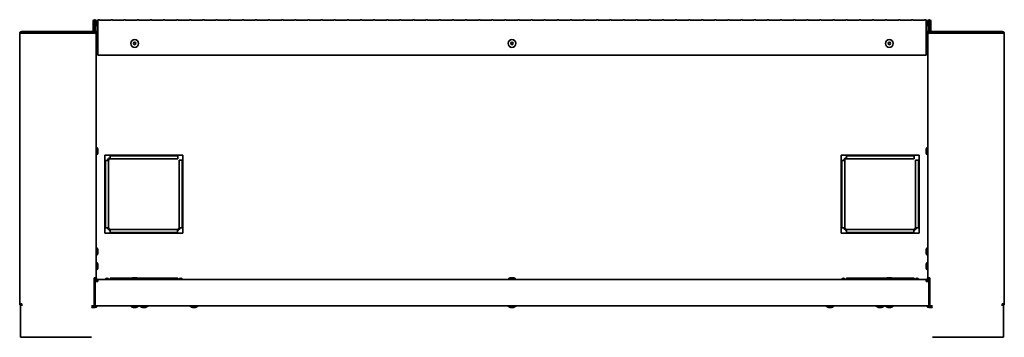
# Model space of a CAD drawing. Extents: x -3.9 to 70, y 4.3 to 46.8.
# Tile 1 of 3: x -3.9 to 37.9, y 4.3 to 17.7. Entities that reach past the tile are written whole.
import ezdxf

# ---------------------------------------------------------------- set-up
doc = ezdxf.new("R2010")
doc.units = 0
doc.header["$MEASUREMENT"] = 0

msp = doc.modelspace()

# ---------------------------------------------------------------- linework, layer by layer
at = {"color": 7, "lineweight": 35}
for p, q in [((-0.758, 17.275), (-0.758, 17.662)), ((-0.722, 17.275), (-0.722, 17.662)), ((-0.696, 17.662), (-0.696, 17.161)), ((-0.66, 17.662), (-0.696, 17.662)), ((-0.66, 17.662), (-0.66, 17.454)), ((-0.66, 17.662), (-0.66, 17.161)), ((-0.624, 17.662), (-0.624, 17.454)), ((-0.561, 17.662), (-0.574, 17.662)), ((-0.574, 17.662), (-0.574, 17.209)), ((-0.561, 17.664), (-0.561, 17.72)), ((-0.561, 17.72), (-0.496, 17.72)), ((-0.561, 17.664), (-0.561, 17.684)), ((-0.561, 16.474), (-0.561, 17.664)), ((-0.496, 17.72), (-0.496, 17.707)), ((-0.011, 17.707), (-0.496, 17.707)), ((-0.011, 17.707), (-0.011, 17.72)), ((-0.011, 17.72), (0.06, 17.72)), ((0.06, 17.72), (0.06, 17.707)), ((0.546, 17.707), (0.06, 17.707)), ((0.546, 17.707), (0.546, 17.72)), ((0.546, 17.72), (0.617, 17.72)), ((0.617, 17.72), (0.617, 17.707)), ((1.102, 17.707), (0.617, 17.707)), ((1.102, 17.707), (1.102, 17.72)), ((1.102, 17.72), (1.174, 17.72)), ((1.174, 17.72), (1.174, 17.707)), ((1.659, 17.707), (1.174, 17.707)), ((1.659, 17.707), (1.659, 17.72)), ((1.659, 17.72), (1.73, 17.72)), ((1.73, 17.72), (1.73, 17.707)), ((2.216, 17.707), (1.73, 17.707)), ((2.216, 17.707), (2.216, 17.72)), ((2.216, 17.72), (2.287, 17.72)), ((2.287, 17.72), (2.287, 17.707)), ((2.772, 17.707), (2.287, 17.707)), ((2.772, 17.707), (2.772, 17.72)), ((2.772, 17.72), (2.843, 17.72)), ((2.843, 17.72), (2.843, 17.707)), ((3.329, 17.707), (2.843, 17.707)), ((3.329, 17.707), (3.329, 17.72)), ((3.329, 17.72), (3.4, 17.72)), ((3.4, 17.72), (3.4, 17.707)), ((3.885, 17.707), (3.4, 17.707)), ((3.885, 17.707), (3.885, 17.72)), ((3.885, 17.72), (3.957, 17.72)), ((3.957, 17.72), (3.957, 17.707)), ((4.442, 17.707), (3.957, 17.707)), ((4.442, 17.707), (4.442, 17.72)), ((4.442, 17.72), (4.513, 17.72)), ((4.513, 17.72), (4.513, 17.707)), ((4.999, 17.707), (4.513, 17.707)), ((4.999, 17.707), (4.999, 17.72)), ((4.999, 17.72), (5.07, 17.72)), ((5.07, 17.72), (5.07, 17.707)), ((5.555, 17.707), (5.07, 17.707)), ((5.555, 17.707), (5.555, 17.72)), ((5.555, 17.72), (5.626, 17.72)), ((5.626, 17.72), (5.626, 17.707)), ((6.112, 17.707), (5.626, 17.707)), ((6.112, 17.707), (6.112, 17.72)), ((6.112, 17.72), (6.183, 17.72)), ((6.183, 17.72), (6.183, 17.707)), ((6.668, 17.707), (6.183, 17.707)), ((6.668, 17.707), (6.668, 17.72)), ((6.668, 17.72), (6.74, 17.72)), ((6.74, 17.72), (6.74, 17.707)), ((7.225, 17.707), (6.74, 17.707)), ((7.225, 17.707), (7.225, 17.72)), ((7.225, 17.72), (7.296, 17.72)), ((7.296, 17.72), (7.296, 17.707)), ((7.782, 17.707), (7.296, 17.707)), ((7.782, 17.707), (7.782, 17.72)), ((7.782, 17.72), (7.853, 17.72)), ((7.853, 17.72), (7.853, 17.707)), ((8.338, 17.707), (7.853, 17.707)), ((8.338, 17.707), (8.338, 17.72)), ((8.338, 17.72), (8.409, 17.72)), ((8.409, 17.72), (8.409, 17.707)), ((8.895, 17.707), (8.409, 17.707)), ((8.895, 17.707), (8.895, 17.72)), ((8.895, 17.72), (8.966, 17.72)), ((8.966, 17.72), (8.966, 17.707)), ((9.451, 17.707), (8.966, 17.707)), ((9.451, 17.707), (9.451, 17.72)), ((9.451, 17.72), (9.523, 17.72)), ((9.523, 17.72), (9.523, 17.707)), ((10.008, 17.707), (9.523, 17.707)), ((10.008, 17.707), (10.008, 17.72)), ((10.008, 17.72), (10.079, 17.72)), ((10.079, 17.72), (10.079, 17.707)), ((10.564, 17.707), (10.079, 17.707)), ((10.564, 17.707), (10.564, 17.72)), ((10.564, 17.72), (10.636, 17.72)), ((10.636, 17.72), (10.636, 17.707)), ((11.121, 17.707), (10.636, 17.707)), ((11.121, 17.707), (11.121, 17.72)), ((11.121, 17.72), (11.192, 17.72)), ((11.192, 17.72), (11.192, 17.707)), ((11.678, 17.707), (11.192, 17.707)), ((11.678, 17.707), (11.678, 17.72)), ((11.678, 17.72), (11.749, 17.72)), ((11.749, 17.72), (11.749, 17.707)), ((12.234, 17.707), (11.749, 17.707)), ((12.234, 17.707), (12.234, 17.72)), ((12.234, 17.72), (12.305, 17.72)), ((12.305, 17.72), (12.305, 17.707)), ((12.791, 17.707), (12.305, 17.707)), ((12.791, 17.707), (12.791, 17.72)), ((12.791, 17.72), (12.862, 17.72)), ((12.862, 17.72), (12.862, 17.707)), ((13.347, 17.707), (12.862, 17.707)), ((13.347, 17.707), (13.347, 17.72)), ((13.347, 17.72), (13.419, 17.72)), ((13.419, 17.72), (13.419, 17.707)), ((13.904, 17.707), (13.419, 17.707)), ((13.904, 17.707), (13.904, 17.72)), ((13.904, 17.72), (13.975, 17.72)), ((13.975, 17.72), (13.975, 17.707)), ((14.461, 17.707), (13.975, 17.707)), ((14.461, 17.707), (14.461, 17.72)), ((14.461, 17.72), (14.532, 17.72)), ((14.532, 17.72), (14.532, 17.707)), ((15.017, 17.707), (14.532, 17.707)), ((15.017, 17.707), (15.017, 17.72)), ((15.017, 17.72), (15.088, 17.72)), ((15.088, 17.72), (15.088, 17.707)), ((15.574, 17.707), (15.088, 17.707)), ((15.574, 17.707), (15.574, 17.72)), ((15.574, 17.72), (15.645, 17.72)), ((15.645, 17.72), (15.645, 17.707)), ((16.13, 17.707), (15.645, 17.707)), ((16.13, 17.707), (16.13, 17.72)), ((16.13, 17.72), (16.202, 17.72)), ((16.202, 17.72), (16.202, 17.707)), ((16.687, 17.707), (16.202, 17.707)), ((16.687, 17.707), (16.687, 17.72)), ((16.687, 17.72), (16.758, 17.72)), ((16.758, 17.72), (16.758, 17.707)), ((17.244, 17.707), (16.758, 17.707)), ((17.244, 17.707), (17.244, 17.72)), ((17.244, 17.72), (17.315, 17.72)), ((17.315, 17.72), (17.315, 17.707)), ((17.8, 17.707), (17.315, 17.707)), ((17.8, 17.707), (17.8, 17.72)), ((17.8, 17.72), (17.871, 17.72)), ((17.871, 17.72), (17.871, 17.707)), ((18.357, 17.707), (17.871, 17.707)), ((18.357, 17.707), (18.357, 17.72)), ((18.357, 17.72), (18.428, 17.72)), ((18.428, 17.72), (18.428, 17.707)), ((18.913, 17.707), (18.428, 17.707)), ((18.913, 17.707), (18.913, 17.72)), ((18.913, 17.72), (18.985, 17.72)), ((18.985, 17.72), (18.985, 17.707)), ((19.47, 17.707), (18.985, 17.707)), ((19.47, 17.707), (19.47, 17.72)), ((19.47, 17.72), (19.541, 17.72)), ((19.541, 17.72), (19.541, 17.707)), ((20.027, 17.707), (19.541, 17.707)), ((20.027, 17.707), (20.027, 17.72)), ((20.027, 17.72), (20.098, 17.72)), ((20.098, 17.72), (20.098, 17.707)), ((20.583, 17.707), (20.098, 17.707)), ((20.583, 17.707), (20.583, 17.72)), ((20.583, 17.72), (20.654, 17.72)), ((20.654, 17.72), (20.654, 17.707)), ((21.14, 17.707), (20.654, 17.707)), ((21.14, 17.707), (21.14, 17.72)), ((21.14, 17.72), (21.211, 17.72)), ((21.211, 17.72), (21.211, 17.707)), ((21.696, 17.707), (21.211, 17.707)), ((21.696, 17.707), (21.696, 17.72)), ((21.696, 17.72), (21.768, 17.72)), ((21.768, 17.72), (21.768, 17.707)), ((22.253, 17.707), (21.768, 17.707)), ((22.253, 17.707), (22.253, 17.72)), ((22.253, 17.72), (22.324, 17.72)), ((22.324, 17.72), (22.324, 17.707)), ((22.809, 17.707), (22.324, 17.707)), ((22.809, 17.707), (22.809, 17.72)), ((22.809, 17.72), (22.881, 17.72)), ((22.881, 17.72), (22.881, 17.707)), ((23.366, 17.707), (22.881, 17.707)), ((23.366, 17.707), (23.366, 17.72)), ((23.366, 17.72), (23.437, 17.72)), ((23.437, 17.72), (23.437, 17.707)), ((23.923, 17.707), (23.437, 17.707)), ((23.923, 17.707), (23.923, 17.72)), ((23.923, 17.72), (23.994, 17.72)), ((23.994, 17.72), (23.994, 17.707)), ((24.479, 17.707), (23.994, 17.707)), ((24.479, 17.707), (24.479, 17.72)), ((24.479, 17.72), (24.551, 17.72)), ((24.551, 17.72), (24.551, 17.707)), ((25.036, 17.707), (24.551, 17.707)), ((25.036, 17.707), (25.036, 17.72)), ((25.036, 17.72), (25.107, 17.72)), ((25.107, 17.72), (25.107, 17.707)), ((25.592, 17.707), (25.107, 17.707)), ((25.592, 17.707), (25.592, 17.72)), ((25.592, 17.72), (25.664, 17.72)), ((25.664, 17.72), (25.664, 17.707)), ((26.149, 17.707), (25.664, 17.707)), ((26.149, 17.707), (26.149, 17.72)), ((26.149, 17.72), (26.22, 17.72)), ((26.22, 17.72), (26.22, 17.707)), ((26.706, 17.707), (26.22, 17.707)), ((26.706, 17.707), (26.706, 17.72)), ((26.706, 17.72), (26.777, 17.72)), ((26.777, 17.72), (26.777, 17.707)), ((27.262, 17.707), (26.777, 17.707)), ((27.262, 17.707), (27.262, 17.72)), ((27.262, 17.72), (27.333, 17.72)), ((27.333, 17.72), (27.333, 17.707)), ((27.819, 17.707), (27.333, 17.707)), ((27.819, 17.707), (27.819, 17.72)), ((27.819, 17.72), (27.89, 17.72)), ((27.89, 17.72), (27.89, 17.707)), ((28.375, 17.707), (27.89, 17.707)), ((28.375, 17.707), (28.375, 17.72)), ((28.375, 17.72), (28.447, 17.72)), ((28.447, 17.72), (28.447, 17.707)), ((28.932, 17.707), (28.447, 17.707)), ((28.932, 17.707), (28.932, 17.72)), ((28.932, 17.72), (29.003, 17.72)), ((29.003, 17.72), (29.003, 17.707)), ((29.489, 17.707), (29.003, 17.707)), ((29.489, 17.707), (29.489, 17.72)), ((29.489, 17.72), (29.56, 17.72)), ((29.56, 17.72), (29.56, 17.707)), ((30.045, 17.707), (29.56, 17.707)), ((30.045, 17.707), (30.045, 17.72)), ((30.045, 17.72), (30.116, 17.72)), ((30.116, 17.72), (30.116, 17.707)), ((30.602, 17.707), (30.116, 17.707)), ((30.602, 17.707), (30.602, 17.72)), ((30.602, 17.72), (30.673, 17.72)), ((30.673, 17.72), (30.673, 17.707)), ((31.158, 17.707), (30.673, 17.707)), ((31.158, 17.707), (31.158, 17.72)), ((31.158, 17.72), (31.23, 17.72)), ((31.23, 17.72), (31.23, 17.707)), ((31.715, 17.707), (31.23, 17.707)), ((31.715, 17.707), (31.715, 17.72)), ((31.715, 17.72), (31.786, 17.72)), ((31.786, 17.72), (31.786, 17.707)), ((32.272, 17.707), (31.786, 17.707)), ((32.272, 17.707), (32.272, 17.72)), ((32.272, 17.72), (32.343, 17.72)), ((32.343, 17.72), (32.343, 17.707)), ((32.828, 17.707), (32.343, 17.707)), ((32.828, 17.707), (32.828, 17.72)), ((32.828, 17.72), (32.899, 17.72)), ((32.899, 17.72), (32.899, 17.707)), ((33.385, 17.707), (32.899, 17.707)), ((33.385, 17.707), (33.385, 17.72)), ((33.385, 17.72), (33.456, 17.72)), ((33.456, 17.72), (33.456, 17.707)), ((33.941, 17.707), (33.456, 17.707)), ((33.941, 17.707), (33.941, 17.72)), ((33.941, 17.72), (34.013, 17.72)), ((34.013, 17.72), (34.013, 17.707)), ((34.498, 17.707), (34.013, 17.707)), ((34.498, 17.707), (34.498, 17.72)), ((34.498, 17.72), (34.563, 17.72)), ((34.563, 17.664), (34.563, 17.72)), ((34.563, 17.664), (34.563, 16.471)), ((34.576, 17.662), (34.563, 17.662)), ((34.576, 17.209), (34.576, 17.662)), ((34.626, 17.662), (34.626, 17.454)), ((34.662, 17.662), (34.662, 17.454)), ((34.698, 17.662), (34.662, 17.662)), ((34.698, 17.662), (34.698, 17.161)), ((34.724, 17.275), (34.724, 17.662)), ((34.76, 17.275), (34.76, 17.662)), ((-3.873, 17.139), (-3.873, 5.686)), ((-3.837, 17.189), (-1.837, 17.189)), ((-3.837, 17.152), (-3.837, 17.189)), ((-3.787, 17.225), (-3.787, 17.189)), ((-3.787, 17.225), (-0.808, 17.225)), ((-3.787, 17.161), (-0.71, 17.161)), ((-2.824, 17.189), (-0.824, 17.189)), ((-2.824, 17.161), (-2.824, 17.189)), ((-1.837, 17.161), (-1.837, 17.189)), ((-0.824, 17.189), (-0.808, 17.189)), ((-0.824, 17.161), (-0.824, 17.189)), ((-0.824, 17.185), (-0.696, 17.185)), ((-0.808, 17.185), (-0.808, 17.189)), ((-0.749, 17.188), (-0.749, 17.212)), ((-0.749, 17.185), (-0.749, 17.188)), ((-0.696, 17.188), (-0.749, 17.188)), ((-0.696, 17.224), (-0.739, 17.224)), ((-0.71, 17.161), (-0.624, 17.161)), ((-0.66, 17.454), (-0.624, 17.454)), ((-0.574, 17.224), (-0.66, 17.224)), ((-0.66, 17.209), (-0.624, 17.209)), ((-0.574, 17.209), (-0.624, 17.209)), ((-0.624, 17.161), (-0.624, 17.209)), ((-0.624, 17.161), (-0.624, 6.786)), ((34.662, 17.224), (34.576, 17.224)), ((34.626, 17.209), (34.576, 17.209)), ((34.662, 17.454), (34.626, 17.454)), ((34.662, 17.209), (34.626, 17.209)), ((34.626, 17.161), (34.626, 17.209)), ((34.712, 17.161), (34.626, 17.161)), ((34.626, 17.161), (34.626, 6.786)), ((34.662, 17.454), (34.662, 17.161)), ((34.662, 17.161), (34.662, 17.209)), ((34.741, 17.224), (34.698, 17.224)), ((34.751, 17.188), (34.698, 17.188)), ((34.698, 17.185), (34.826, 17.185)), ((37.789, 17.161), (34.712, 17.161)), ((34.751, 17.213), (34.751, 17.188)), ((34.751, 17.188), (34.751, 17.185)), ((37.789, 17.225), (34.81, 17.225)), ((34.826, 17.189), (34.81, 17.189)), ((34.81, 17.185), (34.81, 17.189)), ((34.826, 17.189), (36.826, 17.189)), ((34.826, 17.161), (34.826, 17.189)), ((35.839, 17.161), (35.839, 17.189)), ((37.839, 17.189), (35.839, 17.189)), ((36.826, 17.161), (36.826, 17.189)), ((37.789, 17.225), (37.789, 17.189)), ((37.839, 17.152), (37.839, 17.189)), ((37.875, 17.139), (37.875, 5.686)), ((-0.624, 16.571), (-0.617, 16.571)), ((-0.617, 16.407), (-0.617, 16.571)), ((-0.617, 16.243), (-0.617, 16.407)), ((-0.561, 16.22), (-0.561, 16.34)), ((-0.559, 16.407), (-0.559, 16.457)), ((-0.559, 16.357), (-0.559, 16.407)), ((34.561, 16.457), (34.561, 16.407)), ((34.561, 16.457), (34.561, 16.378)), ((34.561, 16.435), (34.561, 16.357)), ((34.561, 16.407), (34.561, 16.357)), ((34.563, 16.342), (34.563, 16.22)), ((34.619, 16.571), (34.619, 16.407)), ((34.626, 16.571), (34.619, 16.571)), ((34.619, 16.407), (34.619, 16.243)), ((34.626, 16.571), (34.626, 16.407)), ((34.626, 16.407), (34.626, 16.243)), ((-0.624, 16.243), (-0.617, 16.243)), ((-0.624, 16.243), (-0.617, 16.243)), ((34.563, 16.22), (-0.561, 16.22)), ((34.626, 16.243), (34.619, 16.243)), ((34.626, 16.243), (34.619, 16.243)), ((-0.624, 12.321), (-0.617, 12.321)), ((-0.617, 12.157), (-0.617, 12.321)), ((-0.617, 11.993), (-0.617, 12.157)), ((-0.559, 12.157), (-0.559, 12.207)), ((-0.559, 12.107), (-0.559, 12.157)), ((34.561, 12.207), (34.561, 12.128)), ((34.561, 12.207), (34.561, 12.11)), ((34.561, 12.203), (34.561, 12.107)), ((34.561, 12.185), (34.561, 12.107)), ((34.619, 12.321), (34.619, 12.004)), ((34.626, 12.321), (34.619, 12.321)), ((34.626, 12.321), (34.626, 12.004)), ((-0.624, 11.993), (-0.617, 11.993)), ((-0.624, 11.993), (-0.617, 11.993)), ((3.041, 11.989), (-0.259, 11.989)), ((-0.259, 11.989), (-0.259, 8.689)), ((-0.23, 11.764), (-0.259, 11.764)), ((-0.108, 11.764), (-0.23, 11.764)), ((-0.23, 11.764), (-0.23, 8.914)), ((-0.108, 8.914), (-0.108, 11.764)), ((-0.033, 11.989), (-0.033, 11.961)), ((-0.033, 11.961), (-0.033, 11.839)), ((2.829, 11.961), (-0.033, 11.961)), ((-0.033, 11.839), (2.829, 11.839)), ((2.829, 11.961), (2.829, 11.989)), ((2.829, 11.839), (2.829, 11.961)), ((2.892, 11.776), (2.892, 8.914)), ((3.014, 11.776), (2.892, 11.776)), ((3.041, 11.776), (3.014, 11.776)), ((3.014, 8.914), (3.014, 11.776)), ((3.041, 8.689), (3.041, 11.989)), ((34.26, 11.989), (30.96, 11.989)), ((30.96, 11.989), (30.96, 8.689)), ((30.989, 11.764), (30.96, 11.764)), ((31.11, 11.764), (30.989, 11.764)), ((30.989, 11.764), (30.989, 8.914)), ((31.11, 8.914), (31.11, 11.764)), ((31.185, 11.989), (31.185, 11.961)), ((31.185, 11.961), (31.185, 11.839)), ((34.048, 11.961), (31.185, 11.961)), ((31.185, 11.839), (34.048, 11.839)), ((34.048, 11.961), (34.048, 11.989)), ((34.048, 11.839), (34.048, 11.961)), ((34.11, 11.776), (34.11, 8.914)), ((34.232, 11.776), (34.11, 11.776)), ((34.26, 11.776), (34.232, 11.776)), ((34.232, 8.914), (34.232, 11.776)), ((34.26, 8.689), (34.26, 11.989)), ((34.619, 12.004), (34.619, 11.993)), ((34.626, 11.993), (34.619, 11.993)), ((34.626, 11.993), (34.619, 11.993)), ((34.626, 12.004), (34.626, 11.993)), ((-0.258, 8.914), (-0.23, 8.914)), ((-0.23, 8.914), (-0.108, 8.914)), ((2.817, 8.839), (-0.033, 8.839)), ((-0.033, 8.839), (-0.033, 8.717)), ((2.817, 8.839), (2.817, 8.717)), ((2.892, 8.914), (3.014, 8.914)), ((3.014, 8.914), (3.042, 8.914)), ((30.96, 8.914), (30.989, 8.914)), ((30.989, 8.914), (31.11, 8.914)), ((34.035, 8.839), (31.185, 8.839)), ((31.185, 8.839), (31.185, 8.717)), ((34.035, 8.839), (34.035, 8.717)), ((34.11, 8.914), (34.232, 8.914)), ((34.232, 8.914), (34.26, 8.914)), ((-0.259, 8.689), (3.041, 8.689)), ((-0.033, 8.717), (2.817, 8.717)), ((-0.033, 8.717), (-0.033, 8.689)), ((2.817, 8.689), (2.817, 8.717)), ((30.96, 8.689), (34.26, 8.689)), ((31.185, 8.717), (34.035, 8.717)), ((31.185, 8.717), (31.185, 8.689)), ((34.035, 8.689), (34.035, 8.717)), ((-0.624, 8.071), (-0.617, 8.071)), ((-0.617, 7.907), (-0.617, 8.071)), ((-0.559, 7.907), (-0.559, 7.957)), ((34.561, 7.957), (34.561, 7.907)), ((34.561, 7.957), (34.561, 7.878)), ((34.561, 7.935), (34.561, 7.857)), ((34.619, 8.071), (34.619, 7.907)), ((34.626, 8.071), (34.619, 8.071)), ((34.626, 8.071), (34.626, 7.907)), ((-0.624, 7.743), (-0.617, 7.743)), ((-0.624, 7.743), (-0.617, 7.743)), ((-0.617, 7.743), (-0.617, 7.907)), ((-0.559, 7.857), (-0.559, 7.907)), ((34.561, 7.907), (34.561, 7.857)), ((34.619, 7.907), (34.619, 7.743)), ((34.626, 7.743), (34.619, 7.743)), ((34.626, 7.743), (34.619, 7.743)), ((34.626, 7.907), (34.626, 7.743)), ((-0.624, 7.446), (-0.617, 7.446)), ((-0.624, 7.118), (-0.617, 7.118)), ((-0.624, 7.118), (-0.617, 7.118)), ((-0.624, 7.118), (-0.617, 7.118)), ((-0.617, 7.282), (-0.617, 7.446)), ((-0.617, 7.118), (-0.617, 7.282)), ((-0.559, 7.282), (-0.559, 7.332)), ((-0.559, 7.232), (-0.559, 7.282)), ((34.561, 7.332), (34.561, 7.253)), ((34.561, 7.332), (34.561, 7.253)), ((34.561, 7.332), (34.561, 7.255)), ((34.561, 7.31), (34.561, 7.232)), ((34.561, 7.31), (34.561, 7.232)), ((34.561, 7.308), (34.561, 7.232)), ((34.619, 7.446), (34.619, 7.369)), ((34.626, 7.446), (34.619, 7.446)), ((34.619, 7.369), (34.619, 7.118)), ((34.626, 7.118), (34.619, 7.118)), ((34.626, 7.118), (34.619, 7.118)), ((34.626, 7.118), (34.619, 7.118)), ((-0.71, 6.786), (-0.71, 5.686)), ((-0.624, 6.786), (-0.71, 6.786)), ((-0.696, 6.786), (-0.696, 6.046)), ((-0.66, 6.786), (-0.66, 6.639)), ((-0.624, 6.739), (-0.624, 6.786)), ((-0.624, 6.746), (-0.574, 6.739)), ((-0.624, 6.743), (-0.574, 6.739)), ((-0.574, 6.689), (-0.574, 6.739)), ((-0.574, 6.689), (-0.554, 6.689)), ((-0.574, 6.689), (-0.574, 6.639)), ((-0.554, 6.724), (34.556, 6.724)), ((-0.554, 6.639), (-0.554, 6.724)), ((-0.033, 6.771), (-0.033, 6.724)), ((0.887, 6.771), (-0.033, 6.771)), ((-0.033, 6.736), (-0.033, 6.724)), ((1.001, 6.731), (0.837, 6.731)), ((0.837, 6.724), (0.837, 6.731)), ((1.001, 6.789), (0.951, 6.789)), ((1.051, 6.789), (1.001, 6.789)), ((1.165, 6.731), (1.001, 6.731)), ((2.817, 6.771), (1.115, 6.771)), ((1.165, 6.724), (1.165, 6.731)), ((2.817, 6.771), (2.817, 6.724)), ((2.817, 6.771), (2.829, 6.771)), ((2.829, 6.724), (2.829, 6.771)), ((17.001, 6.731), (16.837, 6.731)), ((16.837, 6.724), (16.837, 6.731)), ((17.001, 6.789), (16.951, 6.789)), ((17.051, 6.789), (17.001, 6.789)), ((17.165, 6.731), (17.001, 6.731)), ((17.165, 6.724), (17.165, 6.731)), ((31.185, 6.771), (31.185, 6.724)), ((32.887, 6.771), (31.185, 6.771)), ((31.185, 6.736), (31.185, 6.724)), ((33.001, 6.731), (32.837, 6.731)), ((32.837, 6.724), (32.837, 6.731)), ((33.001, 6.789), (32.951, 6.789)), ((33.051, 6.789), (33.001, 6.789)), ((33.165, 6.731), (33.001, 6.731)), ((34.035, 6.771), (33.115, 6.771)), ((33.165, 6.724), (33.165, 6.731)), ((34.035, 6.771), (34.035, 6.724)), ((34.035, 6.771), (34.048, 6.771)), ((34.048, 6.724), (34.048, 6.771)), ((34.556, 6.724), (34.556, 6.639)), ((34.556, 6.689), (34.576, 6.689)), ((34.626, 6.746), (34.576, 6.739)), ((34.626, 6.743), (34.576, 6.739)), ((34.576, 6.689), (34.576, 6.739)), ((34.576, 6.639), (34.576, 6.689)), ((34.626, 6.786), (34.712, 6.786)), ((34.626, 6.786), (34.626, 6.746)), ((34.626, 6.739), (34.626, 6.786)), ((34.662, 6.786), (34.662, 6.639)), ((34.662, 6.739), (34.662, 6.786)), ((34.698, 6.786), (34.698, 6.046)), ((34.712, 6.786), (34.712, 5.686)), ((-0.679, 6.639), (-0.554, 6.639)), ((-0.679, 5.685), (-0.679, 6.639)), ((34.556, 6.639), (34.681, 6.639)), ((34.681, 5.685), (34.681, 6.639)), ((-0.679, 6.046), (-0.71, 6.046)), ((34.712, 6.046), (34.681, 6.046)), ((-3.787, 5.686), (-3.873, 5.686)), ((-3.837, 4.269), (-3.837, 5.686)), ((-3.78, 5.6), (-3.787, 5.686)), ((-0.824, 5.6), (-0.71, 5.6)), ((-0.824, 5.593), (-0.569, 5.593)), ((-0.783, 5.535), (-0.696, 5.535)), ((-0.77, 5.535), (-0.683, 5.535)), ((-0.71, 5.6), (-0.71, 5.686)), ((-0.679, 5.636), (-0.71, 5.636)), ((-0.71, 5.636), (-0.679, 5.636)), ((-0.71, 5.6), (-0.679, 5.6)), ((-0.71, 5.6), (-0.679, 5.6)), ((-0.679, 5.685), (-0.679, 5.599)), ((-0.679, 5.599), (34.681, 5.599)), ((-0.569, 5.6), (-0.569, 5.593)), ((0.837, 5.599), (1.001, 5.599)), ((0.837, 5.599), (0.837, 5.592)), ((0.837, 5.592), (1.001, 5.592)), ((0.951, 5.535), (1.001, 5.535)), ((1.001, 5.599), (1.165, 5.599)), ((1.001, 5.592), (1.165, 5.592)), ((1.001, 5.535), (1.051, 5.535)), ((1.165, 5.599), (1.165, 5.592)), ((1.228, 5.6), (1.228, 5.593)), ((1.228, 5.6), (1.228, 5.593)), ((1.228, 5.593), (1.556, 5.593)), ((1.228, 5.593), (1.228, 5.593)), ((1.342, 5.535), (1.442, 5.535)), ((1.342, 5.535), (1.442, 5.535)), ((1.342, 5.535), (1.429, 5.535)), ((1.355, 5.535), (1.442, 5.535)), ((1.556, 5.6), (1.556, 5.593)), ((3.353, 5.6), (3.353, 5.593)), ((3.353, 5.593), (3.395, 5.593)), ((3.395, 5.593), (3.681, 5.593)), ((3.467, 5.535), (3.554, 5.535)), ((3.48, 5.535), (3.567, 5.535)), ((3.681, 5.6), (3.681, 5.593)), ((16.837, 5.599), (17.001, 5.599)), ((16.837, 5.599), (16.837, 5.592)), ((16.837, 5.592), (17.001, 5.592)), ((16.951, 5.535), (17.001, 5.535)), ((17.001, 5.599), (17.165, 5.599)), ((17.001, 5.592), (17.165, 5.592)), ((17.001, 5.535), (17.051, 5.535)), ((17.165, 5.599), (17.165, 5.592)), ((30.321, 5.6), (30.321, 5.593)), ((30.321, 5.593), (30.364, 5.593)), ((30.364, 5.593), (30.649, 5.593)), ((30.435, 5.535), (30.523, 5.535)), ((30.448, 5.535), (30.535, 5.535)), ((30.649, 5.6), (30.649, 5.593)), ((32.446, 5.6), (32.446, 5.593)), ((32.446, 5.6), (32.446, 5.593)), ((32.446, 5.593), (32.732, 5.593)), ((32.56, 5.535), (32.61, 5.535)), ((32.56, 5.535), (32.648, 5.535)), ((32.573, 5.535), (32.66, 5.535)), ((32.61, 5.535), (32.66, 5.535)), ((32.732, 5.593), (32.774, 5.593)), ((32.774, 5.6), (32.774, 5.593)), ((32.837, 5.599), (33.138, 5.599)), ((32.837, 5.599), (32.837, 5.592)), ((32.837, 5.592), (33.138, 5.592)), ((32.951, 5.535), (33.043, 5.535)), ((32.959, 5.535), (33.051, 5.535)), ((33.138, 5.599), (33.165, 5.599)), ((33.138, 5.592), (33.165, 5.592)), ((33.165, 5.599), (33.165, 5.592)), ((34.571, 5.6), (34.571, 5.593)), ((34.571, 5.593), (34.735, 5.593)), ((34.681, 5.685), (34.681, 5.599)), ((34.712, 5.636), (34.681, 5.636)), ((34.681, 5.636), (34.712, 5.636)), ((34.681, 5.6), (34.712, 5.6)), ((34.681, 5.6), (34.712, 5.6)), ((34.685, 5.535), (34.735, 5.535)), ((34.712, 5.6), (34.712, 5.686)), ((34.826, 5.6), (34.712, 5.6)), ((34.735, 5.593), (34.826, 5.593)), ((34.735, 5.535), (34.785, 5.535)), ((37.782, 5.6), (37.789, 5.686)), ((37.875, 5.686), (37.789, 5.686)), ((37.839, 4.269), (37.839, 5.686)), ((-3.837, 4.269), (-1.837, 4.269)), ((-2.824, 4.269), (-0.824, 4.269)), ((34.826, 4.269), (36.826, 4.269)), ((37.839, 4.269), (35.839, 4.269))]:
    msp.add_line(p, q, dxfattribs=at)
for points in [[(-3.787, 17.161), (-3.829, 17.154), (-3.849, 17.15), (-3.864, 17.145), (-3.87, 17.143), (-3.872, 17.141), (-3.873, 17.14), (-3.873, 17.139)], [(37.789, 17.161), (37.832, 17.154), (37.851, 17.15), (37.867, 17.145), (37.872, 17.143), (37.874, 17.141), (37.875, 17.14), (37.875, 17.139)]]:
    msp.add_lwpolyline(points, dxfattribs=at)
for centre, radius in [((1.001, 16.721), 0.164), ((1.001, 16.721), 0.05), ((17.001, 16.721), 0.164), ((17.001, 16.721), 0.05), ((33.001, 16.721), 0.164), ((33.001, 16.721), 0.05)]:
    msp.add_circle(centre, radius, dxfattribs=at)
for centre, radius, start, end in [((-0.691, 17.662), 0.0671, 360, 180), ((-0.691, 17.662), 0.0312, 360, 180), ((34.693, 17.662), 0.0671, 360, 180), ((34.693, 17.662), 0.0312, 360, 180), ((-3.787, 17.139), 0.0859, 90, 180), ((-0.808, 17.275), 0.0859, 270, 0), ((-0.808, 17.275), 0.05, 270, 360), ((34.81, 17.275), 0.0859, 180, 270), ((34.81, 17.275), 0.05, 180, 270), ((37.789, 17.139), 0.0859, 360, 90), ((-0.722, 16.446), 0.164, 3.8393, 49.7986), ((-0.722, 16.367), 0.164, 310.2014, 356.1607), ((34.724, 16.446), 0.164, 130.2014, 176.1607), ((34.724, 16.446), 0.164, 130.2014, 176.1607), ((34.724, 16.367), 0.164, 183.8393, 229.7986), ((34.724, 16.367), 0.164, 183.8393, 229.7986), ((-0.722, 12.196), 0.164, 3.8393, 49.7986), ((34.724, 12.196), 0.164, 130.2014, 176.1607), ((34.724, 12.196), 0.164, 130.2014, 176.1607), ((-0.722, 12.117), 0.164, 310.2014, 356.1607), ((-0.033, 11.764), 0.111, 90, 180), ((-0.033, 11.764), 0.075, 90, 180), ((31.185, 11.764), 0.111, 90, 180), ((31.185, 11.764), 0.075, 90, 180), ((34.724, 12.117), 0.164, 183.8393, 229.7986), ((34.724, 12.117), 0.164, 183.8393, 229.7986), ((-0.033, 8.914), 0.111, 180, 270), ((-0.033, 8.914), 0.075, 180, 270), ((2.817, 8.914), 0.111, 270, 360), ((2.817, 8.914), 0.075, 270, 360), ((31.185, 8.914), 0.111, 180, 270), ((31.185, 8.914), 0.075, 180, 270), ((34.035, 8.914), 0.111, 270, 360), ((34.035, 8.914), 0.075, 270, 360), ((-0.722, 7.946), 0.164, 3.8393, 49.7986), ((34.724, 7.946), 0.164, 130.2014, 176.1607), ((34.724, 7.946), 0.164, 130.2014, 176.1607), ((-0.722, 7.867), 0.164, 310.2014, 356.1607), ((34.724, 7.867), 0.164, 183.8393, 229.7986), ((34.724, 7.867), 0.164, 183.8393, 229.7986), ((-0.723, 7.321), 0.164, 3.8393, 49.7986), ((-0.723, 7.242), 0.164, 310.2014, 356.1607), ((34.724, 7.321), 0.164, 130.2014, 176.1607), ((34.724, 7.321), 0.164, 130.2014, 176.1607), ((34.724, 7.321), 0.164, 130.2014, 176.1607), ((34.724, 7.242), 0.164, 183.8393, 229.7986), ((34.724, 7.242), 0.164, 183.8393, 229.7986), ((34.724, 7.242), 0.164, 183.8393, 229.7986), ((-0.574, 6.739), 0.0859, 180, 270), ((-0.574, 6.739), 0.05, 180, 270), ((-0.169, 6.711), 0.0609, 13.2065, 166.7935), ((-0.169, 6.711), 0.025, 33.8163, 146.1837), ((0.962, 6.626), 0.164, 93.8393, 139.7986), ((1.04, 6.626), 0.164, 40.2014, 86.1607), ((2.953, 6.711), 0.0609, 13.2065, 166.7935), ((2.953, 6.711), 0.025, 33.8163, 146.1837), ((16.962, 6.626), 0.164, 93.8393, 139.7986), ((17.04, 6.626), 0.164, 40.2014, 86.1607), ((31.05, 6.711), 0.0609, 13.2065, 166.7935), ((31.05, 6.711), 0.025, 33.8163, 146.1837), ((32.962, 6.626), 0.164, 93.8393, 139.7986), ((33.04, 6.626), 0.164, 40.2014, 86.1607), ((34.171, 6.711), 0.0609, 13.2065, 166.7935), ((34.171, 6.711), 0.025, 33.8163, 146.1837), ((34.576, 6.739), 0.0859, 270, 360), ((34.576, 6.739), 0.05, 270, 360), ((-3.787, 5.686), 0.0859, 180, 234.4036), ((-0.772, 5.698), 0.164, 251.554, 266.1607), ((-0.694, 5.698), 0.164, 273.8393, 319.7986), ((0.962, 5.698), 0.164, 220.2014, 266.1607), ((1.04, 5.698), 0.164, 273.8393, 319.7986), ((1.353, 5.698), 0.164, 220.2014, 266.1607), ((1.353, 5.698), 0.164, 220.2014, 266.1607), ((1.431, 5.698), 0.164, 273.8393, 319.7986), ((1.431, 5.698), 0.164, 273.8393, 319.7986), ((3.478, 5.698), 0.164, 220.2014, 266.1607), ((3.556, 5.698), 0.164, 273.8393, 319.7986), ((16.962, 5.698), 0.164, 220.2014, 266.1607), ((17.04, 5.698), 0.164, 273.8393, 319.7986), ((30.446, 5.698), 0.164, 220.2014, 266.1607), ((30.525, 5.698), 0.164, 273.8393, 319.7986), ((32.571, 5.698), 0.164, 220.2014, 266.1607), ((32.571, 5.698), 0.164, 220.2014, 266.1607), ((32.65, 5.698), 0.164, 273.8393, 319.7986), ((32.65, 5.698), 0.164, 273.8393, 319.7986), ((32.962, 5.698), 0.164, 220.2014, 266.1607), ((33.04, 5.698), 0.164, 273.8393, 319.7986), ((34.696, 5.698), 0.164, 220.2014, 266.1607), ((34.775, 5.698), 0.164, 273.8393, 288.3092), ((37.789, 5.686), 0.0859, 305.5964, 360)]:
    msp.add_arc(centre, radius, start, end, dxfattribs=at)

doc.saveas('drawing.dxf')
